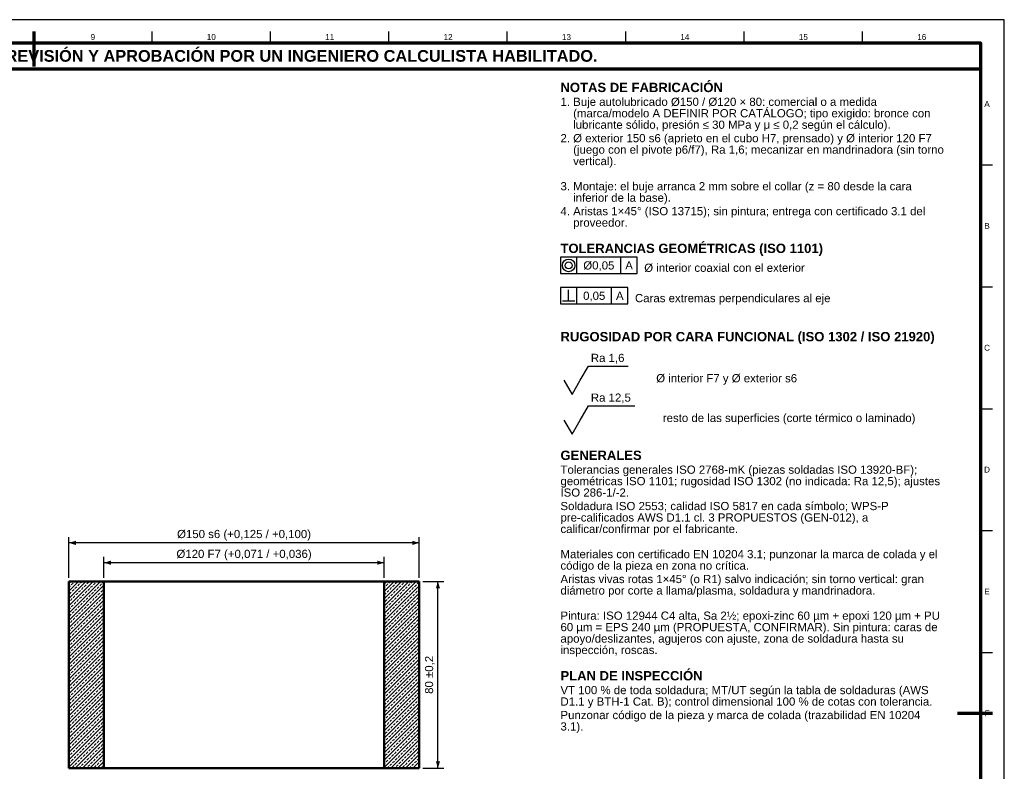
# Model space of a CAD drawing. Header units: millimetres. Extents: x 0 to 841, y 0 to 594.
# Tile 4 of 4: x 420 to 841, y 272 to 594. Entities that reach past the tile are written whole.
import ezdxf
from ezdxf.enums import TextEntityAlignment as Align

# ---------------------------------------------------------------- set-up
doc = ezdxf.new("R2010")
doc.units = ezdxf.units.MM
for name, color, linetype, lineweight in [('ACH', 7, 'CONTINUOUS', 13), ('COTA', 7, 'CONTINUOUS', 25), ('FINA', 7, 'CONTINUOUS', 25), ('MARCO', 7, 'CONTINUOUS', 70), ('TXT', 7, 'CONTINUOUS', 25), ('VIS', 7, 'CONTINUOUS', 50)]:
    doc.layers.add(name, color=color, linetype=linetype, lineweight=lineweight)
doc.styles.add('STD', font='LiberationSans-Regular.ttf')
doc.styles.add('STDB', font='LiberationSans-Bold.ttf')

msp = doc.modelspace()

# ---------------------------------------------------------------- hatches: boundary and pattern name
at = {"layer": 'ACH'}
h = msp.add_hatch(dxfattribs=at)
h.set_pattern_fill('ANSI33', scale=0.35)
h.paths.add_polyline_path([(440.55, 273.5), (440.55, 353.5), (455.55, 353.5), (455.55, 273.5)])
h = msp.add_hatch(dxfattribs=at)
h.set_pattern_fill('ANSI33', scale=0.35)
h.paths.add_polyline_path([(590.55, 353.5), (590.55, 273.5), (575.55, 273.5), (575.55, 353.5)])

# ---------------------------------------------------------------- linework, layer by layer
at = {"layer": 'COTA'}
for p, q in [((658, 485.3), (658, 492.3)), ((676.86, 485.3), (676.86, 492.3)), ((654.5, 473.6), (654.5, 478.4)), ((658, 472.3), (658, 479.3)), ((672.9, 472.3), (672.9, 479.3)), ((651.9, 473.6), (657.1, 473.6)), ((440.55, 355), (440.55, 372.5)), ((590.55, 355), (590.55, 372.5)), ((590.55, 370), (440.55, 370)), ((455.55, 355), (455.55, 364)), ((575.55, 355), (575.55, 364)), ((575.55, 361.5), (455.55, 361.5)), ((592.05, 353.5), (601.05, 353.5)), ((598.55, 273.5), (598.55, 353.5)), ((592.05, 273.5), (601.05, 273.5))]:
    msp.add_line(p, q, dxfattribs=at)
for points in [[(651, 485.3), (683.86, 485.3), (683.86, 492.3), (651, 492.3)], [(651, 472.3), (679.9, 472.3), (679.9, 479.3), (651, 479.3)]]:
    msp.add_lwpolyline(points, close=True, dxfattribs=at)
for points in [[(659.5, 439.6), (663, 445.7), (679.99, 445.7)], [(652.5, 439.6), (656, 433.5), (659.5, 439.6)], [(659.5, 422.6), (663, 428.7), (682.82, 428.7)], [(652.5, 422.6), (656, 416.5), (659.5, 422.6)]]:
    msp.add_lwpolyline(points, dxfattribs=at)
for radius in [2.7, 1.5]:
    msp.add_circle((654.5, 488.8), radius, dxfattribs=at)
for points in [[(440.55, 370), (443.55, 369.1), (443.55, 370.9)], [(590.55, 370), (587.55, 370.9), (587.55, 369.1)], [(455.55, 361.5), (458.55, 360.6), (458.55, 362.4)], [(575.55, 361.5), (572.55, 362.4), (572.55, 360.6)], [(598.55, 353.5), (597.65, 350.5), (599.45, 350.5)], [(598.55, 273.5), (599.45, 276.5), (597.65, 276.5)]]:
    msp.add_solid(points, dxfattribs=at)
at = {"layer": 'FINA'}
for p, q in [((425.5, 584), (425.5, 589)), ((476.19, 584), (476.19, 589)), ((526.88, 584), (526.88, 589)), ((577.56, 584), (577.56, 589)), ((628.25, 584), (628.25, 589)), ((678.94, 584), (678.94, 589)), ((729.62, 584), (729.62, 589)), ((780.31, 584), (780.31, 589)), ((831, 531.82), (836, 531.82)), ((831, 479.64), (836, 479.64)), ((831, 427.45), (836, 427.45)), ((831, 375.27), (836, 375.27)), ((831, 323.09), (836, 323.09))]:
    msp.add_line(p, q, dxfattribs=at)
msp.add_lwpolyline([(0, 0), (841, 0), (841, 594), (0, 594)], close=True, dxfattribs=at)
at = {"layer": 'MARCO'}
for p, q in [((425.5, 589), (425.5, 574)), ((836, 297), (821, 297))]:
    msp.add_line(p, q, dxfattribs=at)
for points in [[(20, 10), (831, 10), (831, 584), (20, 584)], [(20, 573), (831, 573), (831, 584), (20, 584)]]:
    msp.add_lwpolyline(points, close=True, dxfattribs=at)
at = {"layer": 'VIS'}
for points in [[(440.55, 353.5), (440.55, 273.5)], [(455.55, 353.5), (440.55, 353.5)], [(455.55, 353.5), (455.55, 273.5)], [(575.55, 353.5), (574.95, 353.5), (574.35, 353.5), (573.75, 353.5), (573.15, 353.5), (572.55, 353.5), (571.95, 353.5), (571.35, 353.5), (570.75, 353.5), (570.15, 353.5), (569.55, 353.5), (568.95, 353.5), (568.35, 353.5), (567.75, 353.5), (567.15, 353.5), (566.55, 353.5), (565.95, 353.5), (565.35, 353.5), (564.75, 353.5), (564.15, 353.5), (563.55, 353.5), (562.95, 353.5), (562.35, 353.5), (561.75, 353.5), (561.15, 353.5), (560.55, 353.5), (559.95, 353.5), (559.35, 353.5), (558.75, 353.5), (558.15, 353.5), (557.55, 353.5), (556.95, 353.5), (556.35, 353.5), (555.75, 353.5), (555.15, 353.5), (554.55, 353.5), (553.95, 353.5), (553.35, 353.5), (552.75, 353.5), (552.15, 353.5), (551.55, 353.5), (550.95, 353.5), (550.35, 353.5), (549.75, 353.5), (549.15, 353.5), (548.55, 353.5), (547.95, 353.5), (547.35, 353.5), (546.75, 353.5), (546.15, 353.5), (545.55, 353.5), (544.95, 353.5), (544.35, 353.5), (543.75, 353.5), (543.15, 353.5), (542.55, 353.5), (541.95, 353.5), (541.35, 353.5), (540.75, 353.5), (540.15, 353.5), (539.55, 353.5), (538.95, 353.5), (538.35, 353.5), (537.75, 353.5), (537.15, 353.5), (536.55, 353.5), (535.95, 353.5), (535.35, 353.5), (534.75, 353.5), (534.15, 353.5), (533.55, 353.5), (532.95, 353.5), (532.35, 353.5), (531.75, 353.5), (531.15, 353.5), (530.55, 353.5), (529.95, 353.5), (529.35, 353.5), (528.75, 353.5), (528.15, 353.5), (527.55, 353.5), (526.95, 353.5), (526.35, 353.5), (525.75, 353.5), (525.15, 353.5), (524.55, 353.5), (523.95, 353.5), (523.35, 353.5), (522.75, 353.5), (522.15, 353.5), (521.55, 353.5), (520.95, 353.5), (520.35, 353.5), (519.75, 353.5), (519.15, 353.5), (518.55, 353.5), (517.95, 353.5), (517.35, 353.5), (516.75, 353.5), (516.15, 353.5), (515.55, 353.5), (514.95, 353.5), (514.35, 353.5), (513.75, 353.5), (513.15, 353.5), (512.55, 353.5), (511.95, 353.5), (511.35, 353.5), (510.75, 353.5), (510.15, 353.5), (509.55, 353.5), (508.95, 353.5), (508.35, 353.5), (507.75, 353.5), (507.15, 353.5), (506.55, 353.5), (505.95, 353.5), (505.35, 353.5), (504.75, 353.5), (504.15, 353.5), (503.55, 353.5), (502.95, 353.5), (502.35, 353.5), (501.75, 353.5), (501.15, 353.5), (500.55, 353.5), (499.95, 353.5), (499.35, 353.5), (498.75, 353.5), (498.15, 353.5), (497.55, 353.5), (496.95, 353.5), (496.35, 353.5), (495.75, 353.5), (495.15, 353.5), (494.55, 353.5), (493.95, 353.5), (493.35, 353.5), (492.75, 353.5), (492.15, 353.5), (491.55, 353.5), (490.95, 353.5), (490.35, 353.5), (489.75, 353.5), (489.15, 353.5), (488.55, 353.5), (487.95, 353.5), (487.35, 353.5), (486.75, 353.5), (486.15, 353.5), (485.55, 353.5), (484.95, 353.5), (484.35, 353.5), (483.75, 353.5), (483.15, 353.5), (482.55, 353.5), (481.95, 353.5), (481.35, 353.5), (480.75, 353.5), (480.15, 353.5), (479.55, 353.5), (478.95, 353.5), (478.35, 353.5), (477.75, 353.5), (477.15, 353.5), (476.55, 353.5), (475.95, 353.5), (475.35, 353.5), (474.75, 353.5), (474.15, 353.5), (473.55, 353.5), (472.95, 353.5), (472.35, 353.5), (471.75, 353.5), (471.15, 353.5), (470.55, 353.5), (469.95, 353.5), (469.35, 353.5), (468.75, 353.5), (468.15, 353.5), (467.55, 353.5), (466.95, 353.5), (466.35, 353.5), (465.75, 353.5), (465.15, 353.5), (464.55, 353.5), (463.95, 353.5), (463.35, 353.5), (462.75, 353.5), (462.15, 353.5), (461.55, 353.5), (460.95, 353.5), (460.35, 353.5), (459.75, 353.5), (459.15, 353.5), (458.55, 353.5), (457.95, 353.5), (457.35, 353.5), (456.75, 353.5), (456.15, 353.5), (455.55, 353.5)], [(590.55, 353.5), (575.55, 353.5)], [(575.55, 273.5), (575.55, 353.5)], [(590.55, 273.5), (590.55, 353.5)], [(455.55, 273.5), (440.55, 273.5)], [(575.55, 273.5), (574.95, 273.5), (574.35, 273.5), (573.75, 273.5), (573.15, 273.5), (572.55, 273.5), (571.95, 273.5), (571.35, 273.5), (570.75, 273.5), (570.15, 273.5), (569.55, 273.5), (568.95, 273.5), (568.35, 273.5), (567.75, 273.5), (567.15, 273.5), (566.55, 273.5), (565.95, 273.5), (565.35, 273.5), (564.75, 273.5), (564.15, 273.5), (563.55, 273.5), (562.95, 273.5), (562.35, 273.5), (561.75, 273.5), (561.15, 273.5), (560.55, 273.5), (559.95, 273.5), (559.35, 273.5), (558.75, 273.5), (558.15, 273.5), (557.55, 273.5), (556.95, 273.5), (556.35, 273.5), (555.75, 273.5), (555.15, 273.5), (554.55, 273.5), (553.95, 273.5), (553.35, 273.5), (552.75, 273.5), (552.15, 273.5), (551.55, 273.5), (550.95, 273.5), (550.35, 273.5), (549.75, 273.5), (549.15, 273.5), (548.55, 273.5), (547.95, 273.5), (547.35, 273.5), (546.75, 273.5), (546.15, 273.5), (545.55, 273.5), (544.95, 273.5), (544.35, 273.5), (543.75, 273.5), (543.15, 273.5), (542.55, 273.5), (541.95, 273.5), (541.35, 273.5), (540.75, 273.5), (540.15, 273.5), (539.55, 273.5), (538.95, 273.5), (538.35, 273.5), (537.75, 273.5), (537.15, 273.5), (536.55, 273.5), (535.95, 273.5), (535.35, 273.5), (534.75, 273.5), (534.15, 273.5), (533.55, 273.5), (532.95, 273.5), (532.35, 273.5), (531.75, 273.5), (531.15, 273.5), (530.55, 273.5), (529.95, 273.5), (529.35, 273.5), (528.75, 273.5), (528.15, 273.5), (527.55, 273.5), (526.95, 273.5), (526.35, 273.5), (525.75, 273.5), (525.15, 273.5), (524.55, 273.5), (523.95, 273.5), (523.35, 273.5), (522.75, 273.5), (522.15, 273.5), (521.55, 273.5), (520.95, 273.5), (520.35, 273.5), (519.75, 273.5), (519.15, 273.5), (518.55, 273.5), (517.95, 273.5), (517.35, 273.5), (516.75, 273.5), (516.15, 273.5), (515.55, 273.5), (514.95, 273.5), (514.35, 273.5), (513.75, 273.5), (513.15, 273.5), (512.55, 273.5), (511.95, 273.5), (511.35, 273.5), (510.75, 273.5), (510.15, 273.5), (509.55, 273.5), (508.95, 273.5), (508.35, 273.5), (507.75, 273.5), (507.15, 273.5), (506.55, 273.5), (505.95, 273.5), (505.35, 273.5), (504.75, 273.5), (504.15, 273.5), (503.55, 273.5), (502.95, 273.5), (502.35, 273.5), (501.75, 273.5), (501.15, 273.5), (500.55, 273.5), (499.95, 273.5), (499.35, 273.5), (498.75, 273.5), (498.15, 273.5), (497.55, 273.5), (496.95, 273.5), (496.35, 273.5), (495.75, 273.5), (495.15, 273.5), (494.55, 273.5), (493.95, 273.5), (493.35, 273.5), (492.75, 273.5), (492.15, 273.5), (491.55, 273.5), (490.95, 273.5), (490.35, 273.5), (489.75, 273.5), (489.15, 273.5), (488.55, 273.5), (487.95, 273.5), (487.35, 273.5), (486.75, 273.5), (486.15, 273.5), (485.55, 273.5), (484.95, 273.5), (484.35, 273.5), (483.75, 273.5), (483.15, 273.5), (482.55, 273.5), (481.95, 273.5), (481.35, 273.5), (480.75, 273.5), (480.15, 273.5), (479.55, 273.5), (478.95, 273.5), (478.35, 273.5), (477.75, 273.5), (477.15, 273.5), (476.55, 273.5), (475.95, 273.5), (475.35, 273.5), (474.75, 273.5), (474.15, 273.5), (473.55, 273.5), (472.95, 273.5), (472.35, 273.5), (471.75, 273.5), (471.15, 273.5), (470.55, 273.5), (469.95, 273.5), (469.35, 273.5), (468.75, 273.5), (468.15, 273.5), (467.55, 273.5), (466.95, 273.5), (466.35, 273.5), (465.75, 273.5), (465.15, 273.5), (464.55, 273.5), (463.95, 273.5), (463.35, 273.5), (462.75, 273.5), (462.15, 273.5), (461.55, 273.5), (460.95, 273.5), (460.35, 273.5), (459.75, 273.5), (459.15, 273.5), (458.55, 273.5), (457.95, 273.5), (457.35, 273.5), (456.75, 273.5), (456.15, 273.5), (455.55, 273.5)], [(590.55, 273.5), (575.55, 273.5)]]:
    msp.add_lwpolyline(points, dxfattribs=at)

# ---------------------------------------------------------------- texts
at = {"layer": 'TXT'}
for s, height, style, p in [('9', 2.5, 'STD', (450.84, 586.6)), ('10', 2.5, 'STD', (501.53, 586.6)), ('11', 2.5, 'STD', (552.22, 586.6)), ('12', 2.5, 'STD', (602.91, 586.6)), ('13', 2.5, 'STD', (653.59, 586.6)), ('14', 2.5, 'STD', (704.28, 586.6)), ('15', 2.5, 'STD', (754.97, 586.6)), ('16', 2.5, 'STD', (805.66, 586.6)), ('ESTOS PLANOS NO SON VÁLIDOS PARA FABRICACIÓN HASTA SU REVISIÓN Y APROBACIÓN POR UN INGENIERO CALCULISTA HABILITADO.', 5, 'STDB', (425.5, 578.5)), ('A', 2.5, 'STD', (833.6, 557.91)), ('B', 2.5, 'STD', (833.6, 505.73)), ('Ø0,05', 3.5, 'STD', (667.43, 488.8)), ('A', 3.5, 'STD', (680.36, 488.8)), ('0,05', 3.5, 'STD', (665.45, 475.8)), ('A', 3.5, 'STD', (676.4, 475.8)), ('C', 2.5, 'STD', (833.6, 453.55)), ('D', 2.5, 'STD', (833.6, 401.36)), ('E', 2.5, 'STD', (833.6, 349.18)), ('F', 2.5, 'STD', (833.6, 297))]:
    msp.add_text(s, height=height, dxfattribs=dict(at, style=style)).set_placement(p, align=Align.MIDDLE_CENTER)
for s, height, style, p in [('NOTAS DE FABRICACIÓN', 4, 'STDB', (651, 567)), ('1. Buje autolubricado Ø150 / Ø120 × 80: comercial o a medida', 3.5, 'STD', (651, 560.6)), ('    (marca/modelo A DEFINIR POR CATÁLOGO; tipo exigido: bronce con', 3.5, 'STD', (651, 555.7)), ('    lubricante sólido, presión ≤ 30 MPa y μ ≤ 0,2 según el cálculo).', 3.5, 'STD', (651, 550.8)), ('2. Ø exterior 150 s6 (aprieto en el cubo H7, prensado) y Ø interior 120 F7', 3.5, 'STD', (651, 545.03)), ('    (juego con el pivote p6/f7), Ra 1,6; mecanizar en mandrinadora (sin torno', 3.5, 'STD', (651, 540.13)), ('    vertical).', 3.5, 'STD', (651, 535.23)), ('3. Montaje: el buje arranca 2 mm sobre el collar (z = 80 desde la cara', 3.5, 'STD', (651, 524.45)), ('    inferior de la base).', 3.5, 'STD', (651, 519.55)), ('4. Aristas 1×45° (ISO 13715); sin pintura; entrega con certificado 3.1 del', 3.5, 'STD', (651, 513.78)), ('    proveedor.', 3.5, 'STD', (651, 508.88)), ('TOLERANCIAS GEOMÉTRICAS (ISO 1101)', 4, 'STDB', (651, 498.1)), ('RUGOSIDAD POR CARA FUNCIONAL (ISO 1302 / ISO 21920)', 4, 'STDB', (651, 460.3)), ('GENERALES', 4, 'STDB', (651, 409.5)), ('Tolerancias generales ISO 2768-mK (piezas soldadas ISO 13920-BF);', 3.5, 'STD', (651, 403.1)), ('geométricas ISO 1101; rugosidad ISO 1302 (no indicada: Ra 12,5); ajustes', 3.5, 'STD', (651, 398.2)), ('ISO 286-1/-2.', 3.5, 'STD', (651, 393.3)), ('Soldadura ISO 2553; calidad ISO 5817 en cada símbolo; WPS-P', 3.5, 'STD', (651, 387.53)), ('pre-calificados AWS D1.1 cl. 3 PROPUESTOS (GEN-012), a', 3.5, 'STD', (651, 382.63)), ('calificar/confirmar por el fabricante.', 3.5, 'STD', (651, 377.73)), ('Materiales con certificado EN 10204 3.1; punzonar la marca de colada y el', 3.5, 'STD', (651, 366.95)), ('código de la pieza en zona no crítica.', 3.5, 'STD', (651, 362.05)), ('Aristas vivas rotas 1×45° (o R1) salvo indicación; sin torno vertical: gran', 3.5, 'STD', (651, 356.28)), ('diámetro por corte a llama/plasma, soldadura y mandrinadora.', 3.5, 'STD', (651, 351.38)), ('Pintura: ISO 12944 C4 alta, Sa 2½; epoxi-zinc 60 µm + epoxi 120 µm + PU', 3.5, 'STD', (651, 340.6)), ('60 µm = EPS 240 µm (PROPUESTA, CONFIRMAR). Sin pintura: caras de', 3.5, 'STD', (651, 335.7)), ('apoyo/deslizantes, agujeros con ajuste, zona de soldadura hasta su', 3.5, 'STD', (651, 330.8)), ('inspección, roscas.', 3.5, 'STD', (651, 325.9)), ('PLAN DE INSPECCIÓN', 4, 'STDB', (651, 315.13)), ('VT 100 % de toda soldadura; MT/UT según la tabla de soldaduras (AWS', 3.5, 'STD', (651, 308.73)), ('D1.1 y BTH-1 Cat. B); control dimensional 100 % de cotas con tolerancia.', 3.5, 'STD', (651, 303.83)), ('Punzonar código de la pieza y marca de colada (trazabilidad EN 10204', 3.5, 'STD', (651, 298.05)), ('3.1).', 3.5, 'STD', (651, 293.15))]:
    msp.add_text(s, height=height, dxfattribs=dict(at, style=style)).set_placement(p, align=Align.TOP_LEFT)
at = {"layer": 'TXT', "style": 'STD'}
for s, p in [('Ø interior coaxial con el exterior', (686.86, 487.8)), ('Caras extremas perpendiculares al eje', (682.9, 474.8)), ('Ø interior F7 y Ø exterior s6', (691.99, 440.5)), ('resto de las superficies (corte térmico o laminado)', (694.82, 423.5))]:
    msp.add_text(s, height=3.5, dxfattribs=at).set_placement(p, align=Align.MIDDLE_LEFT)
for s, p in [('Ra 1,6', (664, 446.4)), ('Ra 12,5', (664, 429.4))]:
    msp.add_text(s, height=3.5, dxfattribs=at).set_placement(p, align=Align.BOTTOM_LEFT)
for s, rotation, p in [('Ø150 s6 (+0,125 / +0,100)', 360, (515.55, 371)), ('Ø120 F7 (+0,071 / +0,036)', 360, (515.55, 362.5)), ('80 ±0,2', 90, (597.55, 313.5))]:
    msp.add_text(s, height=3.5, rotation=rotation, dxfattribs=at).set_placement(p, align=Align.BOTTOM_CENTER)

doc.saveas('drawing.dxf')
